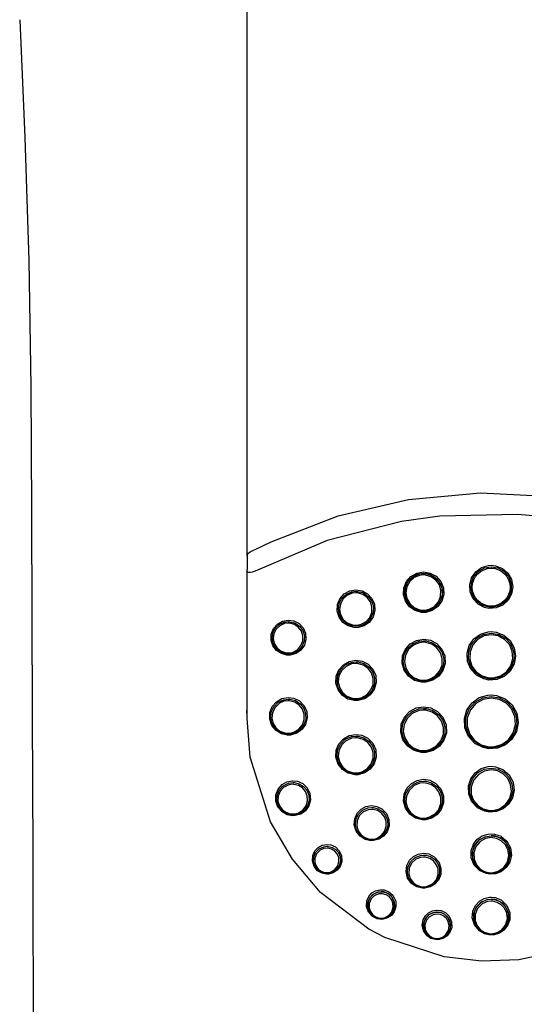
# Model space of a CAD drawing. Header units: millimetres. Extents: x -0.025 to 0.025, y -0.11 to 0.025.
# Tile 2 of 4: x -0.017 to 0.001, y -0.073 to -0.037. Entities that reach past the tile are written whole.
import ezdxf

# ---------------------------------------------------------------- set-up
doc = ezdxf.new("R2010")
doc.units = ezdxf.units.MM
doc.layers.add('BLOCKS', color=3, linetype='Continuous')

msp = doc.modelspace()

# ---------------------------------------------------------------- linework, layer by layer
at = {"layer": 'BLOCKS'}
for p, q in [((-0.004717, -0.05802), (-0.004752, -0.058001)), ((-0.00724, -0.059138), (-0.007273, -0.05912)), ((-0.008985, -0.062593), (-0.008986, -0.062381)), ((-0.008985, -0.062672), (-0.008985, -0.062596)), ((-0.008985, -0.062672), (-0.008985, -0.062672)), ((-0.003894, -0.070772), (-0.004478, -0.070463))]:
    msp.add_line(p, q, dxfattribs=at)
at = {"layer": 'BLOCKS', "flags": 128}
for points in [[(-0.008985, -0.056667), (-0.008985, -0.054152), (-0.008985, -0.043547), (-0.008984, -0.022009), (-0.008984, -0.011226), (-0.008985, -0.005835), (-0.008985, -0.004487), (-0.008985, -0.002465), (-0.008985, -0.000444)], [(-0.017388, -0.036821), (-0.017197, -0.041182), (-0.017051, -0.045731), (-0.016979, -0.050405)], [(-0.016979, -0.050405), (-0.016955, -0.054978), (-0.016936, -0.058982), (-0.016922, -0.062409), (-0.016912, -0.065252), (-0.016906, -0.067517), (-0.016901, -0.06921), (-0.016898, -0.070543), (-0.016895, -0.072362), (-0.016892, -0.074746), (-0.016891, -0.077677)], [(-0.008682, -0.056427), (-0.008091, -0.056137), (-0.005619, -0.055179), (-0.003021, -0.05457), (-0.000351, -0.054328), (0.002328, -0.054461), (0.003647, -0.054667), (0.006206, -0.055344), (0.008682, -0.056386)], [(0.008679, -0.057182), (0.008031, -0.056864), (0.005314, -0.055845), (0.002465, -0.055253), (0.001014, -0.055122), (-0.001855, -0.055192), (-0.00327, -0.055388), (-0.00602, -0.056092), (-0.00868, -0.057224)], [(-0.008985, -0.056667), (-0.008985, -0.056657), (-0.008954, -0.056571), (-0.008866, -0.056504), (-0.00874, -0.056449), (-0.008682, -0.056427)], [(-0.00868, -0.057224), (-0.008789, -0.057259), (-0.008869, -0.057274), (-0.00892, -0.057273), (-0.008958, -0.057255), (-0.008976, -0.057225), (-0.008985, -0.057163)], [(-0.008985, -0.062672), (-0.008985, -0.061924), (-0.008985, -0.057163)], [(0.000041, -0.057005), (0.000206, -0.057023), (0.000456, -0.057122), (0.000456, -0.057122), (0.00066, -0.057299), (0.000793, -0.057535), (0.00084, -0.057801), (0.000796, -0.058066), (0.000668, -0.058301), (0.00047, -0.058479), (0.000224, -0.058582), (-0.000042, -0.058599), (-0.000206, -0.058565), (-0.000444, -0.05844), (-0.000628, -0.058242), (-0.000736, -0.057993), (-0.000754, -0.057724), (-0.000683, -0.057466), (-0.000531, -0.057246), (-0.000316, -0.057089), (-0.000061, -0.057012), (0.000041, -0.057005)], [(0.000041, -0.057061), (0.000042, -0.057061), (0.000289, -0.057103), (0.000507, -0.057223), (0.000675, -0.05741), (0.000772, -0.057642), (0.000786, -0.057894), (0.000716, -0.058138), (0.000568, -0.058344), (0.00036, -0.058489), (0.000118, -0.058557), (-0.000038, -0.058557), (-0.000279, -0.058489), (-0.000484, -0.058346), (-0.000631, -0.058143), (-0.000704, -0.057902), (-0.000692, -0.057649), (-0.000596, -0.057414), (-0.000427, -0.057224), (-0.000206, -0.057102), (0.000041, -0.057061)], [(-0.002459, -0.057253), (-0.002214, -0.057294), (-0.001993, -0.057413), (-0.001824, -0.057601), (-0.001726, -0.057835), (-0.001713, -0.058089), (-0.001784, -0.058332), (-0.001931, -0.058536), (-0.002137, -0.05868), (-0.002379, -0.058747), (-0.002532, -0.058748), (-0.002773, -0.058682), (-0.00298, -0.058539), (-0.003128, -0.058334), (-0.003201, -0.058091), (-0.003188, -0.057837), (-0.003091, -0.057604), (-0.002924, -0.057416), (-0.002705, -0.057295), (-0.002459, -0.057253)], [(-0.002457, -0.057308), (-0.002377, -0.057313), (-0.002152, -0.057379), (-0.001963, -0.057515), (-0.001829, -0.057705), (-0.001764, -0.057929), (-0.001777, -0.058164), (-0.001867, -0.058382), (-0.002026, -0.058558), (-0.002235, -0.058672), (-0.002381, -0.058704), (-0.002614, -0.058691), (-0.00283, -0.058602), (-0.003004, -0.058448), (-0.003118, -0.058245), (-0.003159, -0.058015), (-0.003122, -0.057782), (-0.003008, -0.057574), (-0.002831, -0.057416), (-0.002612, -0.057325), (-0.002457, -0.057308)], [(-0.002462, -0.057308), (-0.002462, -0.057308), (-0.002691, -0.057348), (-0.002895, -0.057461), (-0.003052, -0.057636), (-0.003142, -0.057854), (-0.003154, -0.058091), (-0.003087, -0.058319), (-0.002948, -0.05851), (-0.002754, -0.058643), (-0.002529, -0.058705), (-0.002386, -0.058705), (-0.00216, -0.058641), (-0.001968, -0.058507), (-0.001831, -0.058317), (-0.001764, -0.058089), (-0.001777, -0.057852), (-0.001868, -0.057633), (-0.002026, -0.057458), (-0.002232, -0.057346), (-0.002462, -0.057308)], [(-0.002459, -0.057364), (-0.002604, -0.05738), (-0.002807, -0.057463), (-0.002807, -0.057464), (-0.002972, -0.057611), (-0.003077, -0.057804), (-0.003112, -0.05802), (-0.003074, -0.058235), (-0.002968, -0.058423), (-0.002806, -0.058567), (-0.002605, -0.058649), (-0.002389, -0.058661), (-0.002253, -0.058631), (-0.002059, -0.058526), (-0.001911, -0.058362), (-0.001827, -0.058159), (-0.001815, -0.057941), (-0.001875, -0.057732), (-0.002, -0.057556), (-0.002176, -0.05743), (-0.002385, -0.057369), (-0.002459, -0.057364)], [(-0.00496, -0.057911), (-0.004732, -0.057948), (-0.004527, -0.058057), (-0.004368, -0.058229), (-0.004275, -0.058446), (-0.004259, -0.058684), (-0.004324, -0.058913), (-0.004462, -0.059106), (-0.004654, -0.059242), (-0.004881, -0.059306), (-0.00502, -0.059307), (-0.005244, -0.059247), (-0.005437, -0.059117), (-0.005578, -0.058928), (-0.005648, -0.058701), (-0.005638, -0.058463), (-0.005549, -0.058243), (-0.005393, -0.058066), (-0.005189, -0.057952), (-0.00496, -0.057911)], [(-0.004954, -0.057967), (-0.004889, -0.057971), (-0.004679, -0.058031), (-0.004502, -0.058155), (-0.004376, -0.05833), (-0.004314, -0.058535), (-0.004323, -0.058752), (-0.004404, -0.058955), (-0.004549, -0.059122), (-0.004742, -0.05923), (-0.004881, -0.059263), (-0.005097, -0.059252), (-0.005299, -0.059172), (-0.005461, -0.05903), (-0.005568, -0.058844), (-0.005609, -0.058632), (-0.005577, -0.058417), (-0.005475, -0.058222), (-0.005313, -0.058072), (-0.00511, -0.057985), (-0.004954, -0.057967)], [(-0.004959, -0.058023), (-0.005103, -0.05804), (-0.00529, -0.05812), (-0.005291, -0.05812), (-0.005441, -0.058259), (-0.005535, -0.058439), (-0.005564, -0.058638), (-0.005527, -0.058833), (-0.005428, -0.059006), (-0.005277, -0.059136), (-0.005091, -0.059211), (-0.004892, -0.059221), (-0.004763, -0.05919), (-0.004585, -0.05909), (-0.004451, -0.058936), (-0.004376, -0.058748), (-0.004368, -0.058549), (-0.004425, -0.058358), (-0.004542, -0.058197), (-0.004705, -0.058082), (-0.004899, -0.058027), (-0.004959, -0.058023)], [(-0.00746, -0.059034), (-0.007251, -0.059066), (-0.007062, -0.059164), (-0.006913, -0.059322), (-0.006823, -0.059522), (-0.006806, -0.059745), (-0.006866, -0.05996), (-0.006993, -0.060141), (-0.007172, -0.060268), (-0.007384, -0.060328), (-0.007509, -0.060329), (-0.007715, -0.060276), (-0.007895, -0.060158), (-0.008028, -0.059985), (-0.008096, -0.059774), (-0.008089, -0.059551), (-0.008008, -0.059345), (-0.007863, -0.059179), (-0.007674, -0.059072), (-0.00746, -0.059034)], [(-0.007452, -0.059091), (-0.007401, -0.059094), (-0.007206, -0.059147), (-0.007041, -0.05926), (-0.006924, -0.059419), (-0.006865, -0.059607), (-0.00687, -0.059805), (-0.006941, -0.059993), (-0.007073, -0.06015), (-0.007251, -0.060253), (-0.007383, -0.060286), (-0.007582, -0.060278), (-0.007768, -0.060205), (-0.007918, -0.060077), (-0.008019, -0.059908), (-0.008059, -0.059714), (-0.008033, -0.059516), (-0.007942, -0.059335), (-0.007794, -0.059193), (-0.007606, -0.059109), (-0.007452, -0.059091)], [(-0.007459, -0.059148), (-0.0076, -0.059165), (-0.007771, -0.059241), (-0.007772, -0.059242), (-0.007908, -0.059372), (-0.007992, -0.059539), (-0.008015, -0.059721), (-0.007978, -0.059898), (-0.007887, -0.060053), (-0.007749, -0.060171), (-0.007578, -0.060238), (-0.007396, -0.060245), (-0.007275, -0.060215), (-0.007111, -0.06012), (-0.00699, -0.059976), (-0.006925, -0.059804), (-0.006921, -0.059622), (-0.006975, -0.059449), (-0.007082, -0.059304), (-0.007233, -0.0592), (-0.007412, -0.059151), (-0.007459, -0.059148)], [(-0.00246, -0.059738), (-0.002202, -0.059779), (-0.001966, -0.059906), (-0.001783, -0.060107), (-0.001677, -0.06036), (-0.001664, -0.060634), (-0.001742, -0.060893), (-0.0019, -0.061109), (-0.002117, -0.06126), (-0.002374, -0.061331), (-0.002532, -0.061332), (-0.002788, -0.061263), (-0.003012, -0.061112), (-0.003173, -0.060891), (-0.003251, -0.060629), (-0.003236, -0.060356), (-0.003131, -0.060108), (-0.002953, -0.05991), (-0.002722, -0.059783), (-0.00246, -0.059738)], [(0.000041, -0.059458), (0.000225, -0.059478), (0.000506, -0.059588), (0.000507, -0.059589), (0.000738, -0.059789), (0.000889, -0.060058), (0.00094, -0.060361), (0.000887, -0.06066), (0.000741, -0.060921), (0.00052, -0.061118), (0.000247, -0.061232), (-0.000049, -0.061251), (-0.000234, -0.061213), (-0.000504, -0.061072), (-0.000713, -0.060847), (-0.000834, -0.060564), (-0.000853, -0.060259), (-0.00077, -0.059969), (-0.000599, -0.059725), (-0.000358, -0.059552), (-0.000074, -0.059466), (0.000041, -0.059458)], [(0.000041, -0.059516), (0.000043, -0.059516), (0.00032, -0.059564), (0.000566, -0.059698), (0.000755, -0.059906), (0.000867, -0.060167), (0.000886, -0.060454), (0.000808, -0.060733), (0.000639, -0.060971), (0.000401, -0.061136), (0.000126, -0.061212), (-0.000046, -0.061212), (-0.000318, -0.061137), (-0.000549, -0.060978), (-0.000717, -0.060752), (-0.000802, -0.060479), (-0.000791, -0.060189), (-0.000682, -0.059919), (-0.000489, -0.059702), (-0.000238, -0.059563), (0.000041, -0.059516)], [(0.000041, -0.059575), (-0.000221, -0.059619), (-0.000459, -0.05975), (-0.00064, -0.059954), (-0.000742, -0.060209), (-0.000753, -0.060481), (-0.000673, -0.060739), (-0.000515, -0.060952), (-0.000297, -0.061102), (-0.000041, -0.061173), (0.000122, -0.061173), (0.000381, -0.061101), (0.000604, -0.060945), (0.000763, -0.060722), (0.000837, -0.060458), (0.000819, -0.060188), (0.000714, -0.059942), (0.000535, -0.059746), (0.000304, -0.059619), (0.000041, -0.059575)], [(-0.002456, -0.059796), (-0.002373, -0.059801), (-0.002134, -0.05987), (-0.001932, -0.060012), (-0.001787, -0.060212), (-0.001715, -0.060451), (-0.001726, -0.060703), (-0.001822, -0.060941), (-0.001993, -0.061133), (-0.002218, -0.061256), (-0.002376, -0.061291), (-0.002623, -0.061278), (-0.002852, -0.061185), (-0.003037, -0.061024), (-0.003161, -0.06081), (-0.003209, -0.060563), (-0.003172, -0.060311), (-0.003051, -0.060085), (-0.00286, -0.059912), (-0.002624, -0.059814), (-0.002456, -0.059796)], [(-0.002459, -0.059854), (-0.002616, -0.059872), (-0.002834, -0.059962), (-0.002836, -0.059963), (-0.003014, -0.060124), (-0.003127, -0.060336), (-0.003162, -0.060572), (-0.003117, -0.060802), (-0.003001, -0.061002), (-0.002828, -0.061153), (-0.002614, -0.06124), (-0.002384, -0.061252), (-0.002236, -0.061219), (-0.002026, -0.061105), (-0.001866, -0.060925), (-0.001776, -0.060703), (-0.001766, -0.060467), (-0.001834, -0.060244), (-0.001969, -0.060057), (-0.002158, -0.059924), (-0.002381, -0.059859), (-0.002459, -0.059854)], [(-0.00496, -0.060519), (-0.004725, -0.060555), (-0.004505, -0.060669), (-0.004331, -0.060853), (-0.004227, -0.061089), (-0.00421, -0.061348), (-0.004281, -0.061596), (-0.004429, -0.061801), (-0.004633, -0.061944), (-0.004875, -0.062012), (-0.005017, -0.062014), (-0.005255, -0.061954), (-0.005464, -0.061817), (-0.005619, -0.061614), (-0.005697, -0.061367), (-0.005687, -0.061109), (-0.005591, -0.060872), (-0.005424, -0.060684), (-0.005208, -0.060563), (-0.00496, -0.060519)], [(-0.004954, -0.060579), (-0.004887, -0.060582), (-0.004663, -0.060644), (-0.004473, -0.060774), (-0.004337, -0.060957), (-0.004267, -0.061176), (-0.004272, -0.06141), (-0.004355, -0.061633), (-0.004512, -0.061817), (-0.004722, -0.061937), (-0.004875, -0.061973), (-0.005104, -0.061963), (-0.005318, -0.061879), (-0.005492, -0.061732), (-0.00561, -0.061536), (-0.005658, -0.06131), (-0.005629, -0.061076), (-0.005521, -0.060861), (-0.005346, -0.060695), (-0.005125, -0.060598), (-0.004954, -0.060579)], [(-0.004958, -0.060638), (-0.005117, -0.060656), (-0.00532, -0.060745), (-0.005323, -0.060746), (-0.005486, -0.060901), (-0.005586, -0.0611), (-0.005613, -0.061318), (-0.005568, -0.061529), (-0.005459, -0.061711), (-0.005297, -0.061848), (-0.005098, -0.061926), (-0.004886, -0.061935), (-0.004743, -0.061902), (-0.004548, -0.06179), (-0.004402, -0.061618), (-0.004325, -0.061411), (-0.00432, -0.061194), (-0.004386, -0.06099), (-0.004512, -0.06082), (-0.004688, -0.060699), (-0.004897, -0.060641), (-0.004958, -0.060638)], [(-0.007461, -0.061895), (-0.007253, -0.061924), (-0.007048, -0.062024), (-0.006882, -0.06219), (-0.006778, -0.062409), (-0.006756, -0.062654), (-0.00682, -0.062891), (-0.006957, -0.063087), (-0.007147, -0.063222), (-0.007375, -0.063288), (-0.007498, -0.063291), (-0.007716, -0.063241), (-0.007912, -0.06312), (-0.008062, -0.062935), (-0.008143, -0.062704), (-0.008138, -0.062457), (-0.008051, -0.062231), (-0.007896, -0.062053), (-0.007697, -0.061939), (-0.007461, -0.061895)], [(0.000041, -0.061799), (0.000241, -0.061819), (0.000553, -0.061941), (0.000555, -0.061942), (0.000816, -0.062168), (0.000986, -0.062473), (0.00104, -0.062817), (0.000975, -0.063151), (0.000809, -0.063436), (0.000566, -0.063647), (0.000269, -0.063769), (-0.000054, -0.063791), (-0.000257, -0.06375), (-0.000561, -0.063594), (-0.000799, -0.063338), (-0.000934, -0.063017), (-0.000951, -0.062675), (-0.000854, -0.062354), (-0.000663, -0.062089), (-0.000399, -0.061901), (-0.000088, -0.061807), (0.000041, -0.061799)], [(0.000041, -0.061861), (0.000043, -0.061861), (0.000348, -0.061912), (0.000619, -0.062057), (0.000831, -0.062283), (0.00096, -0.062571), (0.000987, -0.062893), (0.000902, -0.063212), (0.00071, -0.063485), (0.000441, -0.063672), (0.000133, -0.063756), (-0.000052, -0.063756), (-0.000352, -0.063676), (-0.000608, -0.063505), (-0.000797, -0.063259), (-0.000898, -0.062955), (-0.000891, -0.062627), (-0.000771, -0.062317), (-0.000553, -0.062069), (-0.000269, -0.061913), (0.000041, -0.061861)], [(0.000041, -0.061922), (-0.000253, -0.061972), (-0.000522, -0.06212), (-0.000729, -0.062356), (-0.000843, -0.06265), (-0.000849, -0.062961), (-0.000753, -0.063249), (-0.000574, -0.063483), (-0.000331, -0.063645), (-0.000047, -0.063721), (0.000128, -0.063721), (0.00042, -0.063642), (0.000676, -0.063463), (0.000857, -0.063205), (0.000938, -0.062902), (0.000913, -0.062597), (0.00079, -0.062323), (0.000589, -0.062109), (0.000332, -0.061971), (0.000041, -0.061922)], [(-0.007451, -0.061956), (-0.007404, -0.061959), (-0.007194, -0.062013), (-0.007017, -0.06213), (-0.006889, -0.062294), (-0.006819, -0.062492), (-0.006817, -0.062706), (-0.006887, -0.062915), (-0.007028, -0.063093), (-0.007224, -0.063212), (-0.007374, -0.063251), (-0.007585, -0.063244), (-0.007784, -0.063169), (-0.007945, -0.063037), (-0.008057, -0.062862), (-0.008107, -0.062658), (-0.008088, -0.062441), (-0.007995, -0.062238), (-0.007834, -0.062075), (-0.007627, -0.061978), (-0.007451, -0.061956)], [(-0.007458, -0.062018), (-0.007621, -0.062038), (-0.007808, -0.062125), (-0.007812, -0.062128), (-0.00796, -0.062278), (-0.008047, -0.062467), (-0.008065, -0.062667), (-0.008018, -0.062856), (-0.007915, -0.063018), (-0.007766, -0.06314), (-0.007582, -0.063209), (-0.007387, -0.063215), (-0.007249, -0.063179), (-0.007068, -0.063069), (-0.006937, -0.062905), (-0.006872, -0.062711), (-0.006875, -0.062513), (-0.006939, -0.06233), (-0.007057, -0.062178), (-0.00722, -0.06207), (-0.007415, -0.06202), (-0.007458, -0.062018)], [(-0.00246, -0.062239), (-0.002192, -0.062281), (-0.001939, -0.062415), (-0.001741, -0.062631), (-0.001627, -0.062907), (-0.001616, -0.063204), (-0.001704, -0.06348), (-0.001873, -0.063704), (-0.002102, -0.063858), (-0.002372, -0.063932), (-0.002529, -0.063933), (-0.002801, -0.063863), (-0.003043, -0.063702), (-0.003219, -0.063463), (-0.003302, -0.063177), (-0.003282, -0.062884), (-0.003167, -0.062622), (-0.002978, -0.062418), (-0.002737, -0.062286), (-0.00246, -0.062239)], [(-0.002456, -0.062301), (-0.002368, -0.062306), (-0.002117, -0.062378), (-0.001905, -0.062524), (-0.00175, -0.062731), (-0.001668, -0.062983), (-0.001674, -0.063254), (-0.001774, -0.063514), (-0.00196, -0.063726), (-0.002204, -0.063859), (-0.002374, -0.063897), (-0.002631, -0.063883), (-0.00287, -0.063788), (-0.003066, -0.063623), (-0.003201, -0.063401), (-0.003258, -0.063138), (-0.003223, -0.062865), (-0.003095, -0.062615), (-0.002888, -0.062426), (-0.002635, -0.062321), (-0.002456, -0.062301)], [(-0.002459, -0.062364), (-0.002626, -0.062382), (-0.00286, -0.062479), (-0.002864, -0.062481), (-0.003058, -0.062659), (-0.003178, -0.062893), (-0.003211, -0.06315), (-0.003157, -0.063396), (-0.00303, -0.063605), (-0.002847, -0.06376), (-0.002622, -0.063849), (-0.002381, -0.063862), (-0.002222, -0.063827), (-0.001993, -0.063702), (-0.001818, -0.063503), (-0.001725, -0.063259), (-0.001719, -0.063004), (-0.001796, -0.062768), (-0.001942, -0.062573), (-0.002141, -0.062436), (-0.002376, -0.062369), (-0.002459, -0.062364)], [(-0.004478, -0.070463), (-0.006264, -0.069106), (-0.007307, -0.067882), (-0.008118, -0.066494), (-0.008865, -0.064102), (-0.008985, -0.062672)], [(-0.004961, -0.063261), (-0.004736, -0.063294), (-0.004514, -0.063405), (-0.004334, -0.06359), (-0.004227, -0.063834), (-0.004211, -0.064101), (-0.004287, -0.064349), (-0.004436, -0.06455), (-0.004637, -0.064688), (-0.004876, -0.064754), (-0.005005, -0.064757), (-0.005242, -0.064702), (-0.005456, -0.064567), (-0.005618, -0.064359), (-0.005698, -0.064105), (-0.005685, -0.063842), (-0.005586, -0.063606), (-0.005419, -0.063422), (-0.005209, -0.063306), (-0.004961, -0.063261)], [(-0.004953, -0.063325), (-0.00489, -0.063329), (-0.00467, -0.063388), (-0.004484, -0.063511), (-0.004347, -0.063686), (-0.00427, -0.0639), (-0.004268, -0.064135), (-0.004348, -0.064366), (-0.004506, -0.064559), (-0.004721, -0.064683), (-0.004877, -0.06472), (-0.005099, -0.064711), (-0.005308, -0.064632), (-0.00548, -0.064493), (-0.005601, -0.064305), (-0.005657, -0.064081), (-0.005635, -0.063842), (-0.005529, -0.063619), (-0.005351, -0.063445), (-0.005127, -0.063345), (-0.004953, -0.063325)], [(0.008985, -0.063135), (0.008961, -0.06347), (0.008677, -0.065036), (0.008125, -0.066525), (0.00746, -0.067692), (0.00661, -0.068767), (0.005452, -0.06982), (0.004117, -0.070665), (0.002644, -0.071265), (0.001069, -0.071599), (-0.000321, -0.071654), (-0.001701, -0.071498), (-0.003894, -0.070772)], [(-0.004958, -0.063389), (-0.005119, -0.063408), (-0.005322, -0.063497), (-0.005327, -0.063501), (-0.005493, -0.063662), (-0.005591, -0.06387), (-0.005612, -0.064092), (-0.00556, -0.064301), (-0.005447, -0.064475), (-0.005288, -0.064605), (-0.005094, -0.064678), (-0.004887, -0.064687), (-0.004742, -0.064653), (-0.004542, -0.064537), (-0.004395, -0.064357), (-0.004321, -0.064143), (-0.004323, -0.063924), (-0.004394, -0.063725), (-0.004522, -0.063562), (-0.004694, -0.063448), (-0.004899, -0.063392), (-0.004958, -0.063389)], [(0.000041, -0.064444), (0.000201, -0.06446), (0.000468, -0.064559), (0.000471, -0.064561), (0.0007, -0.064758), (0.000848, -0.065028), (0.000889, -0.065329), (0.000827, -0.065613), (0.000682, -0.065849), (0.00048, -0.066019), (0.000235, -0.066119), (-0.000032, -0.066138), (-0.000198, -0.066107), (-0.000463, -0.065976), (-0.000674, -0.065752), (-0.00079, -0.065468), (-0.0008, -0.065171), (-0.000712, -0.064901), (-0.000549, -0.064682), (-0.00033, -0.06453), (-0.000075, -0.064452), (0.000041, -0.064444)], [(0.000041, -0.064511), (0.000044, -0.064511), (0.000294, -0.064552), (0.000517, -0.064667), (0.000694, -0.064849), (0.000809, -0.065086), (0.000839, -0.06536), (0.000771, -0.065637), (0.000606, -0.065877), (0.000373, -0.066039), (0.000113, -0.066107), (-0.00003, -0.066108), (-0.000279, -0.066044), (-0.00049, -0.065909), (-0.000652, -0.065711), (-0.000745, -0.065459), (-0.000748, -0.065177), (-0.000649, -0.064905), (-0.00046, -0.064687), (-0.000217, -0.064553), (0.000041, -0.064511)], [(0.000041, -0.064577), (-0.000201, -0.064617), (-0.000429, -0.064743), (-0.000606, -0.064947), (-0.000699, -0.065203), (-0.000697, -0.065468), (-0.000609, -0.065704), (-0.000458, -0.06589), (-0.000259, -0.066017), (-0.000026, -0.066077), (0.000108, -0.066077), (0.000352, -0.066012), (0.000571, -0.06586), (0.000726, -0.065635), (0.00079, -0.065374), (0.000761, -0.065118), (0.000654, -0.064895), (0.000487, -0.064724), (0.000279, -0.064616), (0.000041, -0.064577)], [(-0.007291, -0.064976), (-0.007116, -0.064997), (-0.006924, -0.065083), (-0.006761, -0.065236), (-0.006657, -0.065447), (-0.006635, -0.065685), (-0.006698, -0.065908), (-0.006826, -0.066087), (-0.006999, -0.066208), (-0.007208, -0.066269), (-0.007305, -0.066273), (-0.007504, -0.066234), (-0.00769, -0.066128), (-0.00784, -0.065955), (-0.007922, -0.065732), (-0.007918, -0.065495), (-0.007834, -0.065283), (-0.007691, -0.065121), (-0.007512, -0.065018), (-0.007316, -0.064976), (-0.007291, -0.064976)], [(-0.007278, -0.065042), (-0.007243, -0.065044), (-0.007053, -0.06509), (-0.006894, -0.065189), (-0.006775, -0.065331), (-0.006704, -0.065506), (-0.006691, -0.065703), (-0.006748, -0.065905), (-0.006878, -0.066081), (-0.007064, -0.066199), (-0.007207, -0.066237), (-0.007395, -0.066233), (-0.007573, -0.06617), (-0.00772, -0.066058), (-0.007827, -0.065907), (-0.007882, -0.065723), (-0.007876, -0.065521), (-0.007796, -0.065323), (-0.007647, -0.065162), (-0.007451, -0.065065), (-0.007278, -0.065042)], [(-0.007285, -0.065109), (-0.007444, -0.06513), (-0.007615, -0.065212), (-0.007624, -0.065219), (-0.007761, -0.065367), (-0.007834, -0.065549), (-0.00784, -0.065734), (-0.007789, -0.065903), (-0.007691, -0.066042), (-0.007556, -0.066145), (-0.007392, -0.066202), (-0.00722, -0.066206), (-0.007089, -0.066172), (-0.006918, -0.066063), (-0.006799, -0.065901), (-0.006747, -0.065716), (-0.006758, -0.065535), (-0.006824, -0.065374), (-0.006933, -0.065244), (-0.007079, -0.065153), (-0.007254, -0.065111), (-0.007285, -0.065109)], [(-0.00246, -0.064924), (-0.00223, -0.064959), (-0.002004, -0.065077), (-0.001822, -0.065275), (-0.001721, -0.06553), (-0.001719, -0.065799), (-0.001805, -0.066041), (-0.001956, -0.066229), (-0.002154, -0.066357), (-0.002388, -0.066418), (-0.002512, -0.066419), (-0.002751, -0.066361), (-0.002971, -0.066218), (-0.003132, -0.065998), (-0.003204, -0.065735), (-0.00318, -0.065474), (-0.003073, -0.065247), (-0.002907, -0.065074), (-0.0027, -0.064965), (-0.00246, -0.064924)], [(-0.002456, -0.064991), (-0.002377, -0.064996), (-0.002165, -0.065056), (-0.001984, -0.065177), (-0.001848, -0.065351), (-0.00177, -0.065567), (-0.001769, -0.065809), (-0.001855, -0.066046), (-0.002024, -0.066239), (-0.002243, -0.066357), (-0.002389, -0.066388), (-0.002607, -0.066376), (-0.002809, -0.066297), (-0.002977, -0.066162), (-0.003099, -0.065975), (-0.003157, -0.065747), (-0.003133, -0.065501), (-0.00302, -0.065272), (-0.002833, -0.0651), (-0.002608, -0.065007), (-0.002456, -0.064991)], [(-0.002458, -0.065059), (-0.002599, -0.065073), (-0.002803, -0.065155), (-0.002809, -0.065159), (-0.002982, -0.06532), (-0.003087, -0.065532), (-0.00311, -0.065762), (-0.003056, -0.065974), (-0.002943, -0.066148), (-0.002787, -0.066274), (-0.002598, -0.066346), (-0.002396, -0.066358), (-0.002261, -0.066329), (-0.002056, -0.06622), (-0.0019, -0.066039), (-0.00182, -0.065819), (-0.001821, -0.065594), (-0.001893, -0.065393), (-0.00202, -0.065232), (-0.002188, -0.065119), (-0.002385, -0.065063), (-0.002458, -0.065059)], [(-0.004381, -0.065899), (-0.004192, -0.065925), (-0.003996, -0.066021), (-0.003834, -0.066189), (-0.00374, -0.066413), (-0.003734, -0.066651), (-0.003809, -0.066864), (-0.00394, -0.067029), (-0.00411, -0.06714), (-0.004314, -0.067193), (-0.004411, -0.067195), (-0.004615, -0.067151), (-0.004807, -0.067033), (-0.004954, -0.066844), (-0.005022, -0.066613), (-0.005003, -0.066381), (-0.004912, -0.066181), (-0.004768, -0.066031), (-0.004591, -0.065936), (-0.004381, -0.065899)], [(-0.004374, -0.065968), (-0.004316, -0.065971), (-0.004134, -0.06602), (-0.00398, -0.066119), (-0.003862, -0.066262), (-0.003792, -0.066442), (-0.003784, -0.066647), (-0.003852, -0.066854), (-0.003993, -0.067027), (-0.004184, -0.067135), (-0.004314, -0.067164), (-0.004498, -0.067156), (-0.00467, -0.067092), (-0.004814, -0.066981), (-0.00492, -0.066827), (-0.004975, -0.066636), (-0.004962, -0.066426), (-0.004871, -0.066225), (-0.004713, -0.066069), (-0.004516, -0.065983), (-0.004374, -0.065968)], [(-0.004377, -0.066036), (-0.004508, -0.066051), (-0.00468, -0.066124), (-0.004689, -0.066129), (-0.004834, -0.066272), (-0.004917, -0.066457), (-0.004929, -0.066651), (-0.004879, -0.066826), (-0.004781, -0.066967), (-0.00465, -0.067069), (-0.004491, -0.067128), (-0.004323, -0.067135), (-0.004204, -0.067109), (-0.004028, -0.067009), (-0.003899, -0.06685), (-0.003837, -0.066661), (-0.003844, -0.066473), (-0.003908, -0.066307), (-0.004017, -0.066176), (-0.004158, -0.066084), (-0.004325, -0.066039), (-0.004377, -0.066036)], [(0.000041, -0.06694), (0.000164, -0.06695), (0.000404, -0.067034), (0.000407, -0.067035), (0.00062, -0.067213), (0.000756, -0.067464), (0.000789, -0.06774), (0.000726, -0.067991), (0.000596, -0.068192), (0.000422, -0.068333), (0.000214, -0.068417), (-0.000013, -0.068435), (-0.000147, -0.068413), (-0.000389, -0.068302), (-0.000587, -0.068097), (-0.000694, -0.067835), (-0.000699, -0.067566), (-0.000617, -0.06733), (-0.000473, -0.067144), (-0.000288, -0.067016), (-0.000072, -0.066948), (0.000041, -0.06694)], [(0.000041, -0.067011), (0.000044, -0.067011), (0.000256, -0.067045), (0.000443, -0.067138), (0.000598, -0.067287), (0.000704, -0.067487), (0.000741, -0.067728), (0.000686, -0.067982), (0.000538, -0.068204), (0.000325, -0.06835), (0.000096, -0.068408), (-0.000012, -0.068409), (-0.000224, -0.068359), (-0.000406, -0.06825), (-0.000549, -0.068088), (-0.00064, -0.067873), (-0.000654, -0.067622), (-0.000571, -0.06737), (-0.000401, -0.067168), (-0.000182, -0.067047), (0.000041, -0.067011)], [(-0.00035, -0.06714), (-0.000439, -0.067201), (-0.000574, -0.067375), (-0.00065, -0.067597), (-0.000646, -0.067848), (-0.000546, -0.068093), (-0.000361, -0.068284), (-0.000135, -0.068388), (-0.000009, -0.068409), (0.000203, -0.068392), (0.000397, -0.068314), (0.000559, -0.068181), (0.000681, -0.067994), (0.000739, -0.067759), (0.000709, -0.067501), (0.000582, -0.067266), (0.000383, -0.0671), (0.000156, -0.06702), (0.000041, -0.067011), (0.000041, -0.067011)], [(-0.006032, -0.067333), (-0.005884, -0.067351), (-0.005717, -0.067427), (-0.005574, -0.067567), (-0.005489, -0.06776), (-0.005482, -0.067967), (-0.005545, -0.06815), (-0.005657, -0.06829), (-0.0058, -0.068383), (-0.005971, -0.068428), (-0.006042, -0.068431), (-0.00621, -0.068399), (-0.006375, -0.068305), (-0.006506, -0.068146), (-0.00657, -0.067946), (-0.006556, -0.067744), (-0.006478, -0.067572), (-0.006357, -0.067445), (-0.006211, -0.067365), (-0.006032, -0.067333)], [(0.000041, -0.067082), (-0.000166, -0.067116), (-0.000369, -0.067228), (-0.000528, -0.067416), (-0.000604, -0.06765), (-0.000592, -0.067884), (-0.000507, -0.068084), (-0.000374, -0.068234), (-0.000205, -0.068336), (-0.000008, -0.068382), (0.000092, -0.068382), (0.000305, -0.068328), (0.000503, -0.068191), (0.000641, -0.067985), (0.000691, -0.067749), (0.000657, -0.067525), (0.000559, -0.067339), (0.000415, -0.0672), (0.000241, -0.067113), (0.000041, -0.067082)], [(-0.006021, -0.067404), (-0.005982, -0.067406), (-0.005832, -0.067445), (-0.005705, -0.067523), (-0.005607, -0.067636), (-0.005545, -0.067781), (-0.005531, -0.06795), (-0.005581, -0.068125), (-0.005697, -0.068278), (-0.005859, -0.068374), (-0.005971, -0.068401), (-0.006121, -0.068396), (-0.006263, -0.068346), (-0.006381, -0.068259), (-0.006471, -0.068137), (-0.006523, -0.067984), (-0.00652, -0.067809), (-0.006451, -0.067636), (-0.006319, -0.067497), (-0.006151, -0.067419), (-0.006021, -0.067404)], [(-0.006026, -0.067475), (-0.006144, -0.067489), (-0.006283, -0.067551), (-0.006295, -0.067559), (-0.006414, -0.067684), (-0.006476, -0.06784), (-0.006478, -0.067998), (-0.006432, -0.068136), (-0.006351, -0.068246), (-0.006244, -0.068325), (-0.006116, -0.068369), (-0.005981, -0.068374), (-0.00588, -0.06835), (-0.005734, -0.068263), (-0.00563, -0.068126), (-0.005585, -0.067967), (-0.005597, -0.067815), (-0.005653, -0.067684), (-0.005742, -0.067583), (-0.005856, -0.067512), (-0.005992, -0.067477), (-0.006026, -0.067475)], [(-0.002461, -0.067658), (-0.002267, -0.067686), (-0.002064, -0.06779), (-0.0019, -0.067974), (-0.001815, -0.06821), (-0.001824, -0.06845), (-0.001908, -0.068654), (-0.002042, -0.068805), (-0.002209, -0.068906), (-0.002407, -0.068954), (-0.002495, -0.068955), (-0.002702, -0.068908), (-0.002901, -0.06878), (-0.003048, -0.068577), (-0.003106, -0.068337), (-0.003076, -0.068108), (-0.002977, -0.067918), (-0.002834, -0.067778), (-0.002662, -0.067691), (-0.002461, -0.067658)], [(-0.002456, -0.06773), (-0.00238, -0.067735), (-0.002207, -0.067786), (-0.002059, -0.067883), (-0.001943, -0.068024), (-0.001872, -0.068206), (-0.001866, -0.068418), (-0.001941, -0.068632), (-0.002095, -0.068807), (-0.002292, -0.068906), (-0.002407, -0.068928), (-0.002586, -0.068916), (-0.002752, -0.068854), (-0.002892, -0.068746), (-0.002998, -0.068594), (-0.003055, -0.0684), (-0.00304, -0.068181), (-0.002941, -0.067973), (-0.002772, -0.067818), (-0.002573, -0.067741), (-0.002456, -0.06773)], [(-0.002458, -0.067802), (-0.002566, -0.067812), (-0.002739, -0.067878), (-0.002748, -0.067883), (-0.002903, -0.068025), (-0.002994, -0.068217), (-0.003008, -0.068417), (-0.002955, -0.068595), (-0.002857, -0.068735), (-0.00273, -0.068834), (-0.002578, -0.068892), (-0.002413, -0.068902), (-0.002308, -0.068882), (-0.002126, -0.068791), (-0.001985, -0.068631), (-0.001916, -0.068434), (-0.001922, -0.06824), (-0.001987, -0.068072), (-0.002094, -0.067943), (-0.00223, -0.067853), (-0.002389, -0.067807), (-0.002458, -0.067802)], [(-0.004029, -0.069008), (-0.003911, -0.069019), (-0.003737, -0.069088), (-0.003597, -0.06921), (-0.003582, -0.06923), (-0.003489, -0.06943), (-0.00348, -0.069641), (-0.003543, -0.069823), (-0.00365, -0.069959), (-0.003786, -0.070052), (-0.003952, -0.070101), (-0.004008, -0.070105), (-0.004177, -0.070084), (-0.004352, -0.069997), (-0.004497, -0.069835), (-0.004568, -0.06963), (-0.004557, -0.069426), (-0.004483, -0.069255), (-0.004368, -0.069129), (-0.00423, -0.069048), (-0.004076, -0.06901), (-0.004029, -0.069008)], [(-0.004155, -0.069104), (-0.004214, -0.069119), (-0.004339, -0.069192), (-0.004444, -0.069307), (-0.004512, -0.069463), (-0.004522, -0.069648), (-0.004457, -0.069836), (-0.004325, -0.069983), (-0.004199, -0.070051), (-0.004166, -0.070062), (-0.004012, -0.070082), (-0.003961, -0.070078), (-0.00381, -0.070033), (-0.003686, -0.069949), (-0.003589, -0.069824), (-0.003532, -0.069658), (-0.00354, -0.069466), (-0.003624, -0.069285), (-0.003728, -0.069181), (-0.003765, -0.069155), (-0.003923, -0.069093), (-0.004031, -0.069082)], [(-0.004021, -0.069082), (-0.003962, -0.069086), (-0.00382, -0.069126), (-0.003699, -0.069203), (-0.003603, -0.069316), (-0.00354, -0.069463), (-0.003529, -0.069638), (-0.003587, -0.069822), (-0.003717, -0.069975), (-0.003855, -0.070052), (-0.003982, -0.07008), (-0.004128, -0.070072), (-0.004263, -0.070022), (-0.004377, -0.069938), (-0.004467, -0.069817), (-0.00452, -0.06966), (-0.004515, -0.069478), (-0.004437, -0.069298), (-0.004295, -0.06916), (-0.004124, -0.069092), (-0.004021, -0.069082)], [(-0.004024, -0.069156), (-0.004117, -0.069165), (-0.004258, -0.069219), (-0.004271, -0.069227), (-0.004399, -0.069351), (-0.004469, -0.069513), (-0.004473, -0.069678), (-0.004426, -0.069819), (-0.004345, -0.069928), (-0.004242, -0.070004), (-0.00412, -0.070049), (-0.003989, -0.070056), (-0.003875, -0.070031), (-0.00375, -0.069961), (-0.003634, -0.069823), (-0.003581, -0.069658), (-0.003591, -0.0695), (-0.003648, -0.069367), (-0.003735, -0.069266), (-0.003843, -0.069196), (-0.003971, -0.06916), (-0.004024, -0.069156)], [(0.000041, -0.069286), (0.000193, -0.069302), (0.000404, -0.069387), (0.000424, -0.0694), (0.000622, -0.069595), (0.000728, -0.069856), (0.000727, -0.070118), (0.000644, -0.070339), (0.000509, -0.070504), (0.000345, -0.070614), (0.000156, -0.070674), (-0.000047, -0.070678), (-0.00021, -0.070637), (-0.000397, -0.07053), (-0.000578, -0.070311), (-0.000656, -0.070048), (-0.000633, -0.069797), (-0.000537, -0.06959), (-0.000394, -0.069437), (-0.000222, -0.069337), (-0.000026, -0.069289), (0.000041, -0.069286)], [(-0.000276, -0.069451), (-0.000363, -0.069502), (-0.000496, -0.069644), (-0.000585, -0.069836), (-0.000606, -0.07007), (-0.000534, -0.070314), (-0.000366, -0.070518), (-0.000192, -0.070617), (-0.00004, -0.070656), (0.000148, -0.070652), (0.000324, -0.070596), (0.000476, -0.070494), (0.000601, -0.070341), (0.000679, -0.070135), (0.00068, -0.069891), (0.000581, -0.069649), (0.000397, -0.069467), (0.000225, -0.069387), (0.000182, -0.069376), (0.000041, -0.069361), (0.000041, -0.069361)], [(0.000041, -0.069361), (0.000101, -0.069363), (0.000283, -0.069408), (0.000443, -0.0695), (0.000576, -0.069642), (0.000666, -0.069834), (0.000688, -0.070068), (0.000617, -0.070312), (0.00045, -0.070516), (0.000276, -0.070617), (0.000071, -0.07066), (-0.000045, -0.070655), (-0.000235, -0.070599), (-0.000394, -0.070494), (-0.000519, -0.070341), (-0.000597, -0.070136), (-0.000598, -0.069893), (-0.000501, -0.069651), (-0.000318, -0.069468), (-0.000103, -0.069377), (0.000041, -0.069361)], [(0.000041, -0.069436), (-0.000092, -0.069451), (-0.00029, -0.069535), (-0.000459, -0.069704), (-0.00055, -0.069928), (-0.000548, -0.070153), (-0.000476, -0.070342), (-0.000361, -0.070484), (-0.000214, -0.070581), (-0.000038, -0.070633), (0.000069, -0.070637), (0.000258, -0.070597), (0.000419, -0.070504), (0.000573, -0.070316), (0.000639, -0.070089), (0.000619, -0.069874), (0.000536, -0.069696), (0.000413, -0.069565), (0.000265, -0.069479), (0.000096, -0.069438), (0.000041, -0.069436)], [(-0.001961, -0.06976), (-0.001809, -0.06978), (-0.001637, -0.069863), (-0.00151, -0.06999), (-0.00142, -0.070196), (-0.001417, -0.070406), (-0.001482, -0.070584), (-0.001588, -0.070715), (-0.001722, -0.070805), (-0.001884, -0.070853), (-0.002013, -0.070855), (-0.002185, -0.070809), (-0.002326, -0.070716), (-0.002459, -0.070535), (-0.002507, -0.070324), (-0.002477, -0.070128), (-0.002391, -0.069971), (-0.002273, -0.069859), (-0.002134, -0.069789), (-0.00198, -0.06976), (-0.001961, -0.06976)], [(-0.001962, -0.069835), (-0.001979, -0.069836), (-0.002119, -0.069862), (-0.002246, -0.069926), (-0.002353, -0.070028), (-0.002431, -0.070171), (-0.002459, -0.070349), (-0.002415, -0.070541), (-0.002294, -0.070706), (-0.002165, -0.070791), (-0.002009, -0.070833), (-0.001892, -0.070831), (-0.001744, -0.070787), (-0.001623, -0.070705), (-0.001526, -0.070586), (-0.001467, -0.070424), (-0.00147, -0.070232), (-0.001552, -0.070046), (-0.001668, -0.069929), (-0.001824, -0.069854), (-0.001962, -0.069835)], [(-0.001956, -0.069835), (-0.001812, -0.069857), (-0.001685, -0.069917), (-0.001577, -0.070013), (-0.001497, -0.070146), (-0.00146, -0.070314), (-0.001488, -0.070503), (-0.001594, -0.070676), (-0.001722, -0.070776), (-0.001886, -0.07083), (-0.002029, -0.07083), (-0.002166, -0.070791), (-0.002283, -0.070716), (-0.002381, -0.070605), (-0.002445, -0.070454), (-0.002455, -0.070271), (-0.00239, -0.070082), (-0.002254, -0.069932), (-0.002117, -0.069861), (-0.001956, -0.069835)], [(-0.001958, -0.069911), (-0.001959, -0.069911), (-0.002102, -0.069934), (-0.002243, -0.070011), (-0.002349, -0.070134), (-0.002407, -0.070304), (-0.002398, -0.070469), (-0.00234, -0.070605), (-0.002252, -0.070705), (-0.002146, -0.070773), (-0.002024, -0.070808), (-0.001894, -0.070808), (-0.001747, -0.070759), (-0.001631, -0.070669), (-0.001536, -0.070513), (-0.001511, -0.070343), (-0.001544, -0.070191), (-0.001616, -0.070071), (-0.001714, -0.069985), (-0.001828, -0.069931), (-0.001958, -0.069911)]]:
    msp.add_lwpolyline(points, dxfattribs=at)
at = {"layer": 'BLOCKS'}
msp.add_circle((0.000041, -0.057817), 0.000701, dxfattribs=at)
msp.add_arc((1.078368, -0.056949), 1.087352, 179.985175, 180.01129, dxfattribs=at)

doc.saveas('drawing.dxf')
